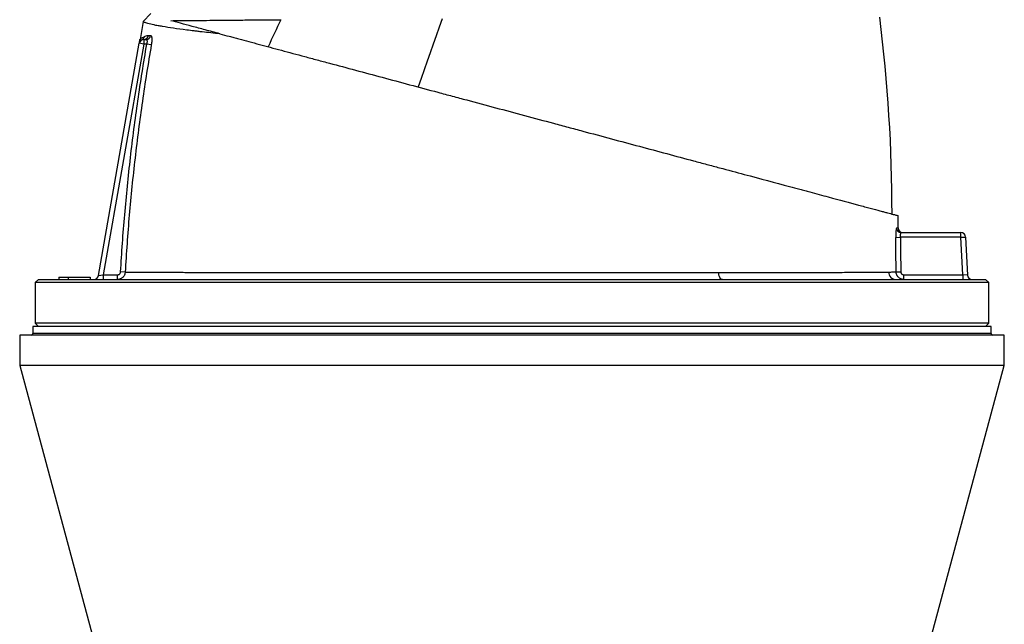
# Model space of a CAD drawing. Header units: millimetres. Extents: x 1367 to 2597, y 319 to 3508.
# Tile 5 of 6: x 1667 to 2297, y 2678 to 3064. Entities that reach past the tile are written whole.
import ezdxf

# ---------------------------------------------------------------- set-up
doc = ezdxf.new("R2010")
doc.units = ezdxf.units.MM

msp = doc.modelspace()

# ---------------------------------------------------------------- linework, layer by layer
at = {"color": 7, "linetype": 'Continuous', "lineweight": 25}
for p, q in [((1745.87, 3063.03), (1743.91, 3051.47)), ((1745.85, 3063.03), (1750.8, 3067.98)), ((1746.28, 3051.5), (1746.28, 3048.5)), ((1746.28, 3051.5), (1747.7, 3051.5)), ((1717.13, 2900.46), (1743.32, 3049.02)), ((1746.28, 3048.5), (1720.27, 2900.98)), ((1746.28, 3048.5), (1743.32, 3049.02)), ((1748.15, 3048.5), (1746.28, 3048.5)), ((1751.01, 3048), (1748.15, 3048.5)), ((2228.81, 2930.98), (2228.81, 2938.82)), ((2227.34, 2924.96), (2230.32, 2924.98)), ((2268.94, 2924.98), (2230.32, 2924.98)), ((2230.86, 2927.98), (2268.94, 2927.98)), ((2268.94, 2924.98), (2268.94, 2927.98)), ((2268.94, 2924.98), (2271.93, 2925.14)), ((2270.2, 2900.98), (2268.94, 2924.98)), ((2271.93, 2925.14), (2273.21, 2900.83)), ((1691.79, 2899.48), (1691.79, 2897.98)), ((1691.79, 2899.48), (1697.79, 2899.48)), ((1697.79, 2899.48), (1697.79, 2897.98)), ((1697.79, 2899.48), (1711.79, 2899.48)), ((1711.79, 2899.48), (1711.79, 2897.98)), ((1717.13, 2900.46), (1720.27, 2900.98)), ((1720.27, 2900.98), (1720.27, 2897.98)), ((1720.27, 2900.98), (1729.31, 2900.98)), ((1729.31, 2897.98), (1729.31, 2900.98)), ((1734.28, 2902.7), (1731.37, 2902.87)), ((2227.56, 2902.92), (2230.55, 2902.96)), ((2232.55, 2897.98), (2232.55, 2900.98)), ((2232.55, 2900.98), (2270.2, 2900.98)), ((2270.2, 2900.98), (2270.2, 2897.98)), ((2273.21, 2900.83), (2270.2, 2900.98)), ((1678.79, 2897.98), (1676.79, 2895.98)), ((1676.79, 2895.98), (1676.79, 2869.98)), ((2286.79, 2895.98), (1676.79, 2895.98)), ((1678.79, 2897.98), (2284.79, 2897.98)), ((2286.79, 2895.98), (2284.79, 2897.98)), ((2286.79, 2869.98), (2286.79, 2895.98)), ((1675.29, 2867.98), (1675.29, 2863.48)), ((2288.29, 2867.98), (1675.29, 2867.98)), ((1676.79, 2869.98), (1678.79, 2867.98)), ((2286.79, 2869.98), (1676.79, 2869.98)), ((2284.79, 2867.98), (2286.79, 2869.98)), ((2288.29, 2863.48), (2288.29, 2867.98)), ((1666.79, 2862.48), (1666.79, 2842.98)), ((2296.79, 2862.48), (1666.79, 2862.48)), ((2296.79, 2842.98), (2296.79, 2862.48)), ((1666.79, 2842.98), (1716.6, 2658.09)), ((2296.79, 2842.98), (1666.79, 2842.98)), ((2246.97, 2658.09), (2296.79, 2842.98))]:
    msp.add_line(p, q, dxfattribs=at)
at = {"color": 1, "linetype": 'Continuous', "lineweight": 25}
msp.add_line((2288.29, 2863.48), (1675.29, 2863.48), dxfattribs=at)
at = {"color": 7, "linetype": 'Continuous', "lineweight": 25, "flags": 128}
for points in [[(1833.89, 3064.11), (1832.87, 3061.96), (1831.84, 3059.8), (1830.82, 3057.64), (1829.8, 3055.48), (1828.78, 3053.32), (1827.77, 3051.16), (1826.76, 3048.99), (1825.76, 3046.82)], [(1937.08, 3064.69), (1935.15, 3059.28), (1933.22, 3053.86), (1931.3, 3048.43), (1929.39, 3042.99), (1927.48, 3037.53), (1925.58, 3032.06), (1923.68, 3026.58), (1921.79, 3021.09)], [(2116.51, 2897.98), (2116.04, 2898.06), (2115.59, 2898.31), (2115.17, 2898.71), (2114.79, 2899.25), (2114.47, 2899.92), (2114.21, 2900.68), (2114.03, 2901.53), (2113.94, 2902.42)]]:
    msp.add_lwpolyline(points, dxfattribs=at)
at = {"color": 7, "linetype": 'Continuous', "lineweight": 25}
for centre, radius, start, end in [((1224.95, 2940.49), 1000, 359.96364, 7.19155), ((1746.28, 3048.5), 3, 90, 170), ((1746.28, 3048.5), 3, 118.09111, 169.78798), ((1743.64, 3053.82), 2.94, 296.41621, 350.94331), ((1746.25, 3054.45), 2.96, 270.48079, 350.83342), ((1747.67, 3054.44), 2.94, 270.6221, 351.0994), ((2230.87, 2930.98), 2.99, 180.15129, 269.89243), ((2231.81, 2930.98), 3, 180.07929, 269.66441), ((2268.94, 2924.98), 3, 3, 90), ((1714.17, 2900.98), 3, 270, 350), ((2227.61, 2902.93), 4.95, 182.15193, 269.48179), ((2276.2, 2900.98), 3, 183, 270), ((1674.29, 2863.48), 1, 270, 0), ((2289.29, 2863.48), 1, 180, 270)]:
    msp.add_arc(centre, radius, start, end, dxfattribs=at)
for points, knots in [([(1794.94, 3055.08), (1790.97, 3055.49), (1787.19, 3055.9), (1782.74, 3056.41), (1781.86, 3056.51), (1780.14, 3056.71), (1779.3, 3056.8), (1776.81, 3057.1), (1775.21, 3057.3), (1767.54, 3058.28), (1762.39, 3059.04), (1757.19, 3059.92), (1756.21, 3060.09), (1754.83, 3060.34), (1754.39, 3060.43), (1753.54, 3060.59), (1753.13, 3060.67), (1751.17, 3061.06), (1749.88, 3061.36), (1747.82, 3061.91), (1747.05, 3062.17), (1746.3, 3062.52), (1746.12, 3062.63), (1745.88, 3062.84), (1745.83, 3062.94), (1745.85, 3063.03)], [0, 0, 0, 0, 0.125, 0.125, 0.15625, 0.15625, 0.1875, 0.1875, 0.25, 0.25, 0.5, 0.5, 0.5625, 0.5625, 0.59375, 0.59375, 0.625, 0.625, 0.75, 0.75, 0.875, 0.875, 0.9375, 0.9375, 1, 1, 1, 1]), ([(1763.54, 3063.49), (1765.44, 3063.51), (1767.48, 3063.52), (1771.82, 3063.56), (1774.13, 3063.58), (1779.01, 3063.63), (1781.58, 3063.65), (1786.99, 3063.71), (1789.82, 3063.74), (1794.26, 3063.78), (1795.78, 3063.8), (1798.88, 3063.82), (1800.46, 3063.84), (1805.3, 3063.88), (1808.63, 3063.91), (1815.49, 3063.96), (1819.02, 3063.99), (1826.3, 3064.05), (1830.04, 3064.08), (1833.89, 3064.11)], [0, 0, 0, 0, 0.125, 0.125, 0.25, 0.25, 0.375, 0.375, 0.5, 0.5, 0.5625, 0.5625, 0.625, 0.625, 0.75, 0.75, 0.875, 0.875, 1, 1, 1, 1]), ([(1794.94, 3055.08), (1791.64, 3055.96), (1788.5, 3056.8), (1784.03, 3058), (1782.58, 3058.39), (1779.77, 3059.14), (1778.41, 3059.51), (1771.84, 3061.27), (1767.32, 3062.48), (1763.54, 3063.49)], [0, 0, 0, 0, 0.25, 0.25, 0.375, 0.375, 0.5, 0.5, 1, 1, 1, 1]), ([(1743.39, 3049.39), (1743.4, 3049.44), (1743.43, 3049.6), (1743.51, 3050.07), (1743.63, 3050.73), (1743.71, 3051.24), (1743.76, 3051.5)], [0, 0, 0, 0, 0.1154093, 0.4070418, 0.6989687, 1, 1, 1, 1]), ([(1744.95, 3051.19), (1744.73, 3051.08), (1744.54, 3051.03), (1744.22, 3051), (1744.09, 3051.02), (1743.8, 3051.14), (1743.73, 3051.31), (1743.76, 3051.5)], [0, 0, 0, 0, 0.25, 0.25, 0.5, 0.5, 1, 1, 1, 1]), ([(1743.76, 3051.5), (1743.81, 3051.76), (1744.06, 3052.01), (1744.75, 3052.45), (1745.03, 3052.61), (1745.71, 3052.95), (1746.1, 3053.13), (1746.54, 3053.36)], [0, 0, 0, 0, 0.5, 0.5, 0.75, 0.75, 1, 1, 1, 1]), ([(1743.97, 3051.84), (1743.94, 3051.82), (1743.77, 3051.7), (1743.78, 3051.6), (1743.76, 3051.5), (1743.76, 3051.5), (1743.76, 3051.5)], [0, 0, 0, 0, 0.145978, 0.963812, 0.986688, 1, 1, 1, 1]), ([(1746.54, 3053.36), (1746.92, 3053.55), (1747.33, 3053.7), (1748.21, 3053.92), (1748.68, 3053.98), (1749.17, 3053.98)], [0, 0, 0, 0, 0.5, 0.5, 1, 1, 1, 1]), ([(1748.15, 3048.5), (1748.22, 3048.69), (1748.28, 3048.89), (1748.37, 3049.27), (1748.41, 3049.47), (1748.46, 3049.84), (1748.47, 3050.01), (1748.47, 3050.35), (1748.46, 3050.51), (1748.41, 3050.79), (1748.37, 3050.91), (1748.28, 3051.13), (1748.22, 3051.22), (1748.1, 3051.36), (1748.02, 3051.41), (1747.87, 3051.48), (1747.79, 3051.5), (1747.7, 3051.5)], [0, 0, 0, 0, 0.125, 0.125, 0.25, 0.25, 0.375, 0.375, 0.5, 0.5, 0.625, 0.625, 0.75, 0.75, 0.875, 0.875, 1, 1, 1, 1]), ([(1750.57, 3053.99), (1750.67, 3053.99), (1750.75, 3053.95), (1750.91, 3053.8), (1750.98, 3053.68), (1751.11, 3053.39), (1751.16, 3053.2), (1751.25, 3052.76), (1751.28, 3052.52), (1751.31, 3052.1), (1751.32, 3051.95), (1751.33, 3051.65), (1751.33, 3051.49), (1751.33, 3050.99), (1751.32, 3050.65), (1751.28, 3050.1), (1751.27, 3049.92), (1751.23, 3049.54), (1751.21, 3049.35), (1751.14, 3048.78), (1751.08, 3048.39), (1751.01, 3048)], [0, 0, 0, 0, 0.125, 0.125, 0.25, 0.25, 0.375, 0.375, 0.5, 0.5, 0.5625, 0.5625, 0.625, 0.625, 0.75, 0.75, 0.8125, 0.8125, 0.875, 0.875, 1, 1, 1, 1]), ([(1794.94, 3055.08), (1796.85, 3054.57), (1798.81, 3054.04), (1801.83, 3053.23), (1802.86, 3052.96), (1804.92, 3052.4), (1805.97, 3052.12), (1811.23, 3050.71), (1815.61, 3049.54), (1824.67, 3047.11), (1829.36, 3045.86), (1839.04, 3043.26), (1844.03, 3041.92), (1851.76, 3039.85), (1854.37, 3039.15), (1858.35, 3038.09), (1859.69, 3037.73), (1862.38, 3037.01), (1863.73, 3036.65), (1870.52, 3034.83), (1876.05, 3033.35), (1887.26, 3030.34), (1892.95, 3028.82), (1904.5, 3025.72), (1910.36, 3024.15), (1922.24, 3020.97), (1928.27, 3019.35), (1935.91, 3017.31), (1937.44, 3016.9), (1940.51, 3016.07), (1942.04, 3015.66), (1946.65, 3014.43), (1949.72, 3013.61), (1965.09, 3009.49), (1977.43, 3006.18), (1996, 3001.21), (2002.2, 2999.55), (2011.51, 2997.05), (2014.62, 2996.22), (2019.29, 2994.97), (2020.84, 2994.55), (2023.95, 2993.72), (2025.49, 2993.3), (2039.38, 2989.58), (2051.46, 2986.34), (2069.19, 2981.59), (2075.04, 2980.03), (2086.6, 2976.93), (2092.32, 2975.4), (2099.38, 2973.5), (2100.79, 2973.13), (2103.6, 2972.38), (2104.99, 2972), (2109.14, 2970.89), (2111.88, 2970.16), (2119.98, 2967.98), (2125.25, 2966.57), (2140.6, 2962.46), (2150.25, 2959.87), (2161.52, 2956.85), (2163.73, 2956.26), (2166.99, 2955.39), (2168.07, 2955.1), (2170.2, 2954.53), (2171.25, 2954.25), (2176.44, 2952.86), (2180.36, 2951.81), (2191.41, 2948.85), (2197.87, 2947.12), (2206.2, 2944.88), (2208.74, 2944.2), (2213.38, 2942.96), (2215.44, 2942.41), (2217.69, 2941.8), (2218.13, 2941.69), (2218.97, 2941.46), (2219.38, 2941.35), (2220.56, 2941.04), (2221.31, 2940.83), (2223.43, 2940.26), (2224.68, 2939.93), (2226.21, 2939.52), (2226.67, 2939.4), (2227.25, 2939.24), (2227.43, 2939.19), (2227.76, 2939.11), (2227.91, 2939.07), (2228.3, 2938.96), (2228.49, 2938.91), (2228.68, 2938.86), (2228.73, 2938.85), (2228.79, 2938.83), (2228.81, 2938.82), (2228.81, 2938.82)], [0, 0, 0, 0, 0.015625, 0.015625, 0.023438, 0.023438, 0.03125, 0.03125, 0.0625, 0.0625, 0.09375, 0.09375, 0.125, 0.125, 0.140625, 0.140625, 0.148438, 0.148438, 0.15625, 0.15625, 0.1875, 0.1875, 0.21875, 0.21875, 0.25, 0.25, 0.28125, 0.28125, 0.289063, 0.289063, 0.296875, 0.296875, 0.3125, 0.3125, 0.375, 0.375, 0.40625, 0.40625, 0.421875, 0.421875, 0.429688, 0.429688, 0.4375, 0.4375, 0.5, 0.5, 0.53125, 0.53125, 0.5625, 0.5625, 0.570312, 0.570312, 0.578125, 0.578125, 0.59375, 0.59375, 0.625, 0.625, 0.6875, 0.6875, 0.703125, 0.703125, 0.710938, 0.710938, 0.71875, 0.71875, 0.75, 0.75, 0.8125, 0.8125, 0.84375, 0.84375, 0.875, 0.875, 0.882812, 0.882812, 0.890625, 0.890625, 0.90625, 0.90625, 0.9375, 0.9375, 0.953125, 0.953125, 0.960937, 0.960937, 0.96875, 0.96875, 0.984375, 0.984375, 0.992188, 0.992188, 1, 1, 1, 1]), ([(1731.37, 2902.87), (1732.07, 2915.07), (1732.94, 2927.27), (1735.05, 2951.62), (1736.28, 2963.78), (1739.08, 2988.07), (1740.65, 3000.19), (1744.15, 3024.38), (1746.07, 3036.45), (1748.15, 3048.5)], [0, 0, 0, 0, 0.25, 0.25, 0.5, 0.5, 0.75, 0.75, 1, 1, 1, 1]), ([(1751.01, 3048), (1748.93, 3035.99), (1747.02, 3023.94), (1743.53, 2999.8), (1741.96, 2987.71), (1739.17, 2963.48), (1737.94, 2951.34), (1735.85, 2927.05), (1734.97, 2914.88), (1734.28, 2902.7)], [0, 0, 0, 0, 0.25, 0.25, 0.5, 0.5, 0.75, 0.75, 1, 1, 1, 1]), ([(2227.88, 2930.97), (2227.84, 2930.97), (2227.81, 2930.93), (2227.74, 2930.77), (2227.7, 2930.65), (2227.65, 2930.43), (2227.64, 2930.34), (2227.6, 2930.16), (2227.59, 2930.05), (2227.54, 2929.72), (2227.51, 2929.47), (2227.46, 2928.92), (2227.44, 2928.61), (2227.4, 2927.95), (2227.38, 2927.61), (2227.36, 2927.07), (2227.35, 2926.88), (2227.34, 2926.5), (2227.34, 2926.31), (2227.33, 2925.74), (2227.33, 2925.35), (2227.34, 2924.96)], [0, 0, 0, 0, 0.125, 0.125, 0.25, 0.25, 0.3125, 0.3125, 0.375, 0.375, 0.5, 0.5, 0.625, 0.625, 0.75, 0.75, 0.8125, 0.8125, 0.875, 0.875, 1, 1, 1, 1]), ([(2230.32, 2924.98), (2230.31, 2925.18), (2230.32, 2925.38), (2230.33, 2925.76), (2230.34, 2925.96), (2230.36, 2926.32), (2230.38, 2926.49), (2230.42, 2926.82), (2230.45, 2926.97), (2230.5, 2927.25), (2230.53, 2927.37), (2230.59, 2927.59), (2230.62, 2927.68), (2230.69, 2927.83), (2230.73, 2927.89), (2230.8, 2927.96), (2230.83, 2927.98), (2230.86, 2927.98)], [0, 0, 0, 0, 0.125, 0.125, 0.25, 0.25, 0.375, 0.375, 0.5, 0.5, 0.625, 0.625, 0.75, 0.75, 0.875, 0.875, 1, 1, 1, 1]), ([(1729.31, 2900.98), (1729.57, 2900.98), (1729.82, 2901.03), (1730.18, 2901.17), (1730.3, 2901.22), (1730.52, 2901.36), (1730.62, 2901.43), (1730.81, 2901.61), (1730.9, 2901.7), (1731.05, 2901.9), (1731.12, 2902.02), (1731.29, 2902.36), (1731.35, 2902.61), (1731.37, 2902.87)], [0, 0, 0, 0, 0.25, 0.25, 0.375, 0.375, 0.5, 0.5, 0.625, 0.625, 0.75, 0.75, 1, 1, 1, 1]), ([(1734.28, 2902.7), (1734.26, 2902.39), (1734.21, 2902.07), (1734.06, 2901.45), (1733.95, 2901.16), (1733.69, 2900.59), (1733.53, 2900.31), (1733.16, 2899.8), (1732.95, 2899.56), (1732.5, 2899.13), (1732.24, 2898.93), (1731.72, 2898.59), (1731.44, 2898.45), (1730.85, 2898.22), (1730.55, 2898.13), (1729.94, 2898.01), (1729.63, 2897.98), (1729.31, 2897.98)], [0, 0, 0, 0, 0.125, 0.125, 0.25, 0.25, 0.375, 0.375, 0.5, 0.5, 0.625, 0.625, 0.75, 0.75, 0.875, 0.875, 1, 1, 1, 1]), ([(1734.28, 2902.7), (1734.57, 2902.7), (1734.88, 2902.7), (1735.51, 2902.7), (1735.84, 2902.7), (1736.84, 2902.69), (1737.54, 2902.69), (1739.75, 2902.68), (1741.35, 2902.68), (1746.56, 2902.66), (1750.57, 2902.65), (1759.63, 2902.62), (1764.69, 2902.6), (1770.99, 2902.59), (1771.7, 2902.59), (1773.13, 2902.58), (1773.85, 2902.58), (1776.03, 2902.57), (1777.51, 2902.57), (1782.04, 2902.56), (1785.17, 2902.55), (1794.86, 2902.53), (1801.74, 2902.52), (1812.68, 2902.5), (1816.44, 2902.49), (1822.22, 2902.48), (1824.18, 2902.48), (1828.14, 2902.47), (1830.16, 2902.47), (1840.3, 2902.46), (1848.69, 2902.45), (1865.99, 2902.43), (1874.9, 2902.42), (1888.66, 2902.42), (1893.31, 2902.41), (1900.39, 2902.41), (1902.76, 2902.41), (1906.35, 2902.41), (1907.55, 2902.41), (1909.96, 2902.41), (1911.16, 2902.41), (1921.99, 2902.4), (1931.69, 2902.4), (1951.26, 2902.4), (1961.11, 2902.4), (1976.01, 2902.4), (1981, 2902.4), (1987.26, 2902.4), (1988.51, 2902.4), (1991.02, 2902.4), (1992.27, 2902.4), (1996.03, 2902.4), (1998.53, 2902.4), (2010.98, 2902.4), (2020.81, 2902.4), (2040.25, 2902.4), (2049.86, 2902.4), (2064.08, 2902.4), (2068.79, 2902.4), (2075.81, 2902.4), (2078.14, 2902.4), (2082.77, 2902.4), (2085.07, 2902.4), (2096.49, 2902.4), (2105.35, 2902.41), (2113.94, 2902.42)], [0, 0, 0, 0, 0.007812, 0.007812, 0.015625, 0.015625, 0.03125, 0.03125, 0.0625, 0.0625, 0.125, 0.125, 0.1875, 0.1875, 0.195312, 0.195312, 0.203125, 0.203125, 0.21875, 0.21875, 0.25, 0.25, 0.3125, 0.3125, 0.34375, 0.34375, 0.359375, 0.359375, 0.375, 0.375, 0.4375, 0.4375, 0.5, 0.5, 0.53125, 0.53125, 0.546875, 0.546875, 0.554687, 0.554687, 0.5625, 0.5625, 0.625, 0.625, 0.6875, 0.6875, 0.71875, 0.71875, 0.726562, 0.726562, 0.734375, 0.734375, 0.75, 0.75, 0.8125, 0.8125, 0.875, 0.875, 0.90625, 0.90625, 0.921875, 0.921875, 0.9375, 0.9375, 1, 1, 1, 1]), ([(2113.94, 2902.42), (2120.97, 2902.42), (2127.71, 2902.43), (2140.63, 2902.46), (2146.81, 2902.47), (2158.61, 2902.49), (2164.23, 2902.51), (2172.23, 2902.53), (2174.82, 2902.53), (2178.6, 2902.54), (2179.85, 2902.55), (2182.29, 2902.55), (2183.49, 2902.56), (2189.35, 2902.57), (2193.65, 2902.59), (2201.52, 2902.61), (2205.07, 2902.62), (2209.85, 2902.64), (2211.35, 2902.65), (2213.45, 2902.66), (2214.13, 2902.67), (2215.43, 2902.67), (2216.06, 2902.68), (2217.87, 2902.69), (2218.98, 2902.7), (2220.48, 2902.72), (2220.95, 2902.72), (2221.85, 2902.73), (2222.27, 2902.74), (2222.67, 2902.74)], [0, 0, 0, 0, 0.125, 0.125, 0.25, 0.25, 0.375, 0.375, 0.4375, 0.4375, 0.46875, 0.46875, 0.5, 0.5, 0.625, 0.625, 0.75, 0.75, 0.8125, 0.8125, 0.84375, 0.84375, 0.875, 0.875, 0.9375, 0.9375, 0.96875, 0.96875, 1, 1, 1, 1]), ([(2222.67, 2902.74), (2223.78, 2902.77), (2224.74, 2902.8), (2226.38, 2902.86), (2227.05, 2902.89), (2227.56, 2902.92)], [0, 0, 0, 0, 0.5, 0.5, 1, 1, 1, 1]), ([(2232.55, 2897.98), (2232.23, 2897.98), (2231.91, 2898.01), (2231.43, 2898.11), (2231.27, 2898.15), (2230.96, 2898.24), (2230.81, 2898.29), (2230.36, 2898.48), (2230.07, 2898.63), (2229.53, 2898.99), (2229.28, 2899.2), (2228.82, 2899.65), (2228.61, 2899.9), (2228.33, 2900.3), (2228.25, 2900.44), (2228.09, 2900.73), (2228.02, 2900.87), (2227.83, 2901.32), (2227.73, 2901.63), (2227.6, 2902.27), (2227.56, 2902.59), (2227.56, 2902.92)], [0, 0, 0, 0, 0.125, 0.125, 0.1875, 0.1875, 0.25, 0.25, 0.375, 0.375, 0.5, 0.5, 0.625, 0.625, 0.6875, 0.6875, 0.75, 0.75, 0.875, 0.875, 1, 1, 1, 1]), ([(2230.55, 2902.96), (2230.55, 2902.69), (2230.61, 2902.43), (2230.76, 2902.08), (2230.82, 2901.96), (2230.97, 2901.75), (2231.05, 2901.65), (2231.24, 2901.47), (2231.34, 2901.38), (2231.56, 2901.24), (2231.67, 2901.18), (2231.91, 2901.08), (2232.04, 2901.04), (2232.29, 2900.99), (2232.42, 2900.98), (2232.55, 2900.98)], [0, 0, 0, 0, 0.25, 0.25, 0.375, 0.375, 0.5, 0.5, 0.625, 0.625, 0.75, 0.75, 0.875, 0.875, 1, 1, 1, 1])]:
    msp.add_open_spline(points, degree=3, knots=knots, dxfattribs=at)
for points in [[(1749.17, 3053.98), (1749.61, 3053.98), (1750.08, 3053.98), (1750.57, 3053.99)], [(2227.56, 2902.92), (2227.47, 2910.27), (2227.4, 2917.61), (2227.34, 2924.96)], [(2230.32, 2924.98), (2230.38, 2917.64), (2230.45, 2910.3), (2230.55, 2902.96)]]:
    msp.add_open_spline(points, degree=3, dxfattribs=at)
at = {"color": 1, "linetype": 'Continuous', "lineweight": 25}
msp.add_open_spline([(2227.88, 2930.97), (2228.19, 2930.97), (2228.42, 2930.98), (2228.73, 2930.98), (2228.81, 2930.98), (2228.81, 2930.98)], degree=3, knots=[0, 0, 0, 0, 0.5, 0.5, 1, 1, 1, 1], dxfattribs=at)

doc.saveas('drawing.dxf')
